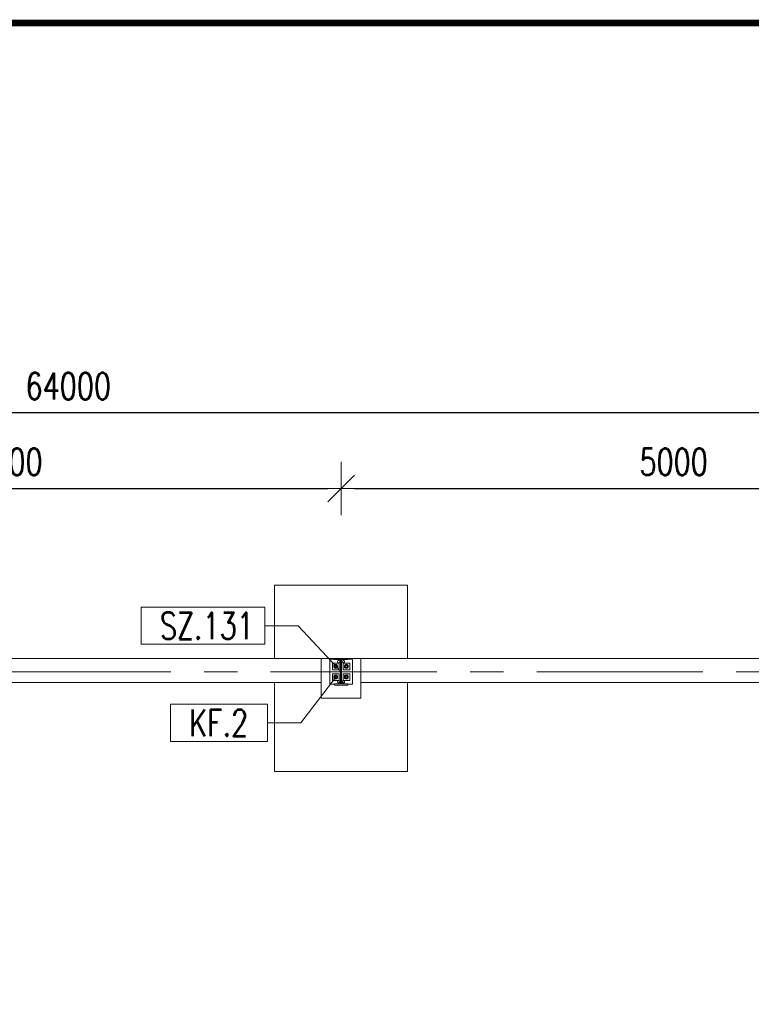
# Model space of a CAD drawing. Header units: millimetres. Extents: x 6807 to 7919, y 15387 to 15883.
# Tile 52 of 120: x 7302 to 7357, y 15723 to 15797. Entities that reach past the tile are written whole.
import ezdxf

# ---------------------------------------------------------------- set-up
doc = ezdxf.new("R2010")
doc.units = ezdxf.units.MM
doc.header["$LTSCALE"] = 10
doc.linetypes.add('MITTE', pattern=[2, 1.25, -0.25, 0.25, -0.25])
doc.layers.get('Defpoints').update_dxf_attribs({"color": 1})
for name, color, linetype, lineweight in [('_RAMKA', 7, 'Continuous', 35), ('PS_DIM', 4, 'Continuous', 13), ('PS_Object', 30, 'Continuous', 13), ('PS_Pos', 1, 'Continuous', 15), ('PS_SOLID', 7, 'Continuous', 30)]:
    doc.layers.add(name, color=color, linetype=linetype, lineweight=lineweight)
doc.styles.add('simplex', font='simplex.shx', dxfattribs={"width": 0.75})
doc.dimstyles.new('1_100_PRZ', dxfattribs={"dimtxt": 2, "dimasz": 1, "dimexe": 2, "dimexo": 5, "dimgap": 1, "dimtad": 1, "dimdec": 0, "dimlfac": 100, "dimtxsty": 'simplex', "dimblk": 'dimznak', "dimcen": 2, "dimse1": 1, "dimse2": 1, "dimclrd": 256, "dimclrt": 7, "dimadec": 1, "dimazin": 0, "dimtfac": 1, "dimtdec": 0, "dimtix": 1, "dimtmove": 2, "dimatfit": 3, "dimldrblk": 'dim-grot', "dimfxl": 1, "dimarcsym": 0})

# ---------------------------------------------------------------- blocks, each defined once
blk = doc.blocks.new('*U18')
at = {"layer": '_RAMKA', "lineweight": -3, "const_width": 0.5}
blk.add_lwpolyline([(-1070, 10), (-10, 10), (-10, 410), (-1070, 410)], close=True, dxfattribs=at)
blk = doc.blocks.new('dim-grot')
blk.add_hatch(color=256).paths.add_polyline_path([(0, 0), (-2, 0.5), (-2, -0.5)])
blk.add_lwpolyline([(0, 0), (-2, 0.5), (-2, -0.5), (0, 0)])
blk = doc.blocks.new('dimznak')
at = {"color": 0}
for points in [[(0, 2), (0, -2)], [(-2, 0), (2, 0)]]:
    blk.add_lwpolyline(points, dxfattribs=at)
at = {"color": 2}
blk.add_lwpolyline([(1, 1), (-1, -1)], dxfattribs=at)
blk = doc.blocks.new('*D446')
at = {"layer": 'Defpoints', "color": 0, "transparency": 16777216}
for p in [(6985.422, 15767.899), (7625.422, 15749.442, -0.807), (6985.422, 15748.738, -0.807)]:
    blk.add_point(p, dxfattribs=at)
at = {"layer": 'PS_DIM', "lineweight": -2, "transparency": 16777216}
blk.add_line((7624.422, 15767.899), (6986.422, 15767.899), dxfattribs=at)
at = {"layer": 'PS_DIM', "lineweight": -2, "transparency": 16777216, "rotation": 180}
blk.add_blockref('dimznak', (6985.422, 15767.899), dxfattribs=at)
at = {"layer": 'PS_DIM', "lineweight": -2, "transparency": 16777216}
blk.add_blockref('dimznak', (7625.422, 15767.899), dxfattribs=at)
at = {"layer": 'PS_DIM', "color": 7, "transparency": 16777216, "insert": (7305.422, 15769.899), "char_height": 2, "attachment_point": 5, "style": 'simplex'}
blk.add_mtext('64000', dxfattribs=at)
blk = doc.blocks.new('*X279')
at = {"color": 1}
for p, q in [((7320.201, 15759.327, -0.807), (7310.901, 15759.327, -0.807)), ((7310.901, 15759.327, -0.807), (7310.901, 15756.527, -0.807)), ((7320.201, 15756.527, -0.807), (7320.201, 15759.327, -0.807)), ((7320.201, 15757.927, -0.807), (7322.701, 15757.927, -0.807)), ((7325.922, 15754.47, -0.807), (7322.701, 15757.927, -0.807)), ((7310.901, 15756.527, -0.807), (7320.201, 15756.527, -0.807))]:
    blk.add_line(p, q, dxfattribs=at)
at = {"color": 30, "style": 'simplex', "width": 0.75}
blk.add_text('SZ.131', height=2, dxfattribs=at).set_placement((7312.301, 15756.927, -0.807))
blk = doc.blocks.new('*X280')
at = {"color": 1}
for p, q in [((7325.522, 15754.07, -0.807), (7322.907, 15750.629, -0.807)), ((7320.407, 15752.029, -0.807), (7313.107, 15752.029, -0.807)), ((7313.107, 15752.029, -0.807), (7313.107, 15749.229, -0.807)), ((7320.407, 15749.229, -0.807), (7320.407, 15752.029, -0.807)), ((7320.407, 15750.629, -0.807), (7322.907, 15750.629, -0.807)), ((7313.107, 15749.229, -0.807), (7320.407, 15749.229, -0.807))]:
    blk.add_line(p, q, dxfattribs=at)
at = {"color": 30, "style": 'simplex', "width": 0.75}
blk.add_text('KF.2', height=2, dxfattribs=at).set_placement((7314.507, 15749.629, -0.807))

msp = doc.modelspace()

# ---------------------------------------------------------------- linework, layer by layer
at = {"layer": 'PS_Object', "color": 5, "linetype": 'MITTE'}
msp.add_line((6960.628, 15748.442, -0.807), (7681.144, 15748.442, -0.807), dxfattribs=at)
at = {"layer": 'PS_SOLID', "color": 253, "linetype": 'Continuous', "lineweight": 5}
for p, q in [((7330.922, 15754.942, -0.807), (7320.922, 15754.942, -0.807)), ((7320.922, 15754.942, -0.807), (7320.922, 15749.442, -0.807)), ((7330.922, 15749.442, -0.807), (7330.922, 15754.942, -0.807)), ((7324.422, 15749.442, -0.807), (7277.422, 15749.442, -0.807)), ((7327.422, 15749.442, -0.807), (7324.422, 15749.442, -0.807)), ((7324.422, 15747.642, -0.807), (7324.422, 15749.442, -0.807)), ((7374.422, 15749.442, -0.807), (7327.422, 15749.442, -0.807)), ((7327.422, 15749.442, -0.807), (7327.422, 15747.642, -0.807)), ((7277.422, 15747.642, -0.807), (7324.422, 15747.642, -0.807)), ((7320.922, 15747.642, -0.807), (7320.922, 15740.942, -0.807)), ((7324.422, 15747.642, -0.807), (7324.422, 15746.442, -0.807)), ((7327.422, 15746.442, -0.807), (7327.422, 15747.642, -0.807)), ((7327.422, 15747.642, -0.807), (7374.422, 15747.642, -0.807)), ((7330.922, 15740.942, -0.807), (7330.922, 15747.642, -0.807)), ((7324.422, 15746.442, -0.807), (7327.422, 15746.442, -0.807)), ((7320.922, 15740.942, -0.807), (7330.922, 15740.942, -0.807))]:
    msp.add_line(p, q, dxfattribs=at)
at = {"layer": 'PS_SOLID', "linetype": 'Continuous', "lineweight": 13}
for p, q in [((7325.422, 15749.382, -0.807), (7325.072, 15749.382, -0.807)), ((7325.072, 15749.382, -0.807), (7325.072, 15747.502, -0.807)), ((7325.537, 15749.092, -0.807), (7325.272, 15749.092, -0.807)), ((7325.272, 15749.092, -0.807), (7325.272, 15748.592, -0.807)), ((7326.422, 15749.442, -0.807), (7325.422, 15749.442, -0.807)), ((7325.422, 15749.442, -0.807), (7325.422, 15749.357, -0.807)), ((7325.422, 15749.357, -0.807), (7325.894, 15749.357, -0.807)), ((7325.772, 15749.092, -0.807), (7325.537, 15749.092, -0.807)), ((7325.662, 15749.202, -0.807), (7325.683, 15749.259, -0.807)), ((7325.683, 15749.144, -0.807), (7325.662, 15749.202, -0.807)), ((7325.683, 15749.259, -0.807), (7325.736, 15749.29, -0.807)), ((7325.736, 15749.113, -0.807), (7325.683, 15749.144, -0.807)), ((7325.736, 15749.29, -0.807), (7325.797, 15749.279, -0.807)), ((7325.797, 15749.124, -0.807), (7325.736, 15749.113, -0.807)), ((7325.772, 15748.592, -0.807), (7325.772, 15749.092, -0.807)), ((7325.797, 15749.279, -0.807), (7325.836, 15749.232, -0.807)), ((7325.836, 15749.171, -0.807), (7325.797, 15749.124, -0.807)), ((7325.836, 15749.232, -0.807), (7325.836, 15749.171, -0.807)), ((7325.894, 15749.357, -0.807), (7325.894, 15747.527, -0.807)), ((7325.95, 15747.527, -0.807), (7325.95, 15749.357, -0.807)), ((7325.95, 15749.357, -0.807), (7326.422, 15749.357, -0.807)), ((7326.002, 15749.202, -0.807), (7326.023, 15749.259, -0.807)), ((7326.023, 15749.144, -0.807), (7326.002, 15749.202, -0.807)), ((7326.023, 15749.259, -0.807), (7326.076, 15749.29, -0.807)), ((7326.076, 15749.113, -0.807), (7326.023, 15749.144, -0.807)), ((7326.337, 15749.092, -0.807), (7326.072, 15749.092, -0.807)), ((7326.072, 15749.092, -0.807), (7326.072, 15748.592, -0.807)), ((7326.076, 15749.29, -0.807), (7326.137, 15749.279, -0.807)), ((7326.137, 15749.124, -0.807), (7326.076, 15749.113, -0.807)), ((7326.137, 15749.279, -0.807), (7326.176, 15749.232, -0.807)), ((7326.176, 15749.171, -0.807), (7326.137, 15749.124, -0.807)), ((7326.176, 15749.232, -0.807), (7326.176, 15749.171, -0.807)), ((7326.572, 15749.092, -0.807), (7326.337, 15749.092, -0.807)), ((7326.422, 15749.357, -0.807), (7326.422, 15749.442, -0.807)), ((7326.772, 15749.382, -0.807), (7326.422, 15749.382, -0.807)), ((7326.572, 15748.592, -0.807), (7326.572, 15749.092, -0.807)), ((7326.772, 15747.502, -0.807), (7326.772, 15749.382, -0.807)), ((7325.272, 15748.592, -0.807), (7325.772, 15748.592, -0.807)), ((7325.537, 15748.292, -0.807), (7325.272, 15748.292, -0.807)), ((7325.272, 15748.292, -0.807), (7325.272, 15747.792, -0.807)), ((7325.772, 15748.292, -0.807), (7325.537, 15748.292, -0.807)), ((7325.772, 15747.792, -0.807), (7325.772, 15748.292, -0.807)), ((7326.072, 15748.592, -0.807), (7326.572, 15748.592, -0.807)), ((7326.337, 15748.292, -0.807), (7326.072, 15748.292, -0.807)), ((7326.072, 15748.292, -0.807), (7326.072, 15747.792, -0.807)), ((7326.572, 15748.292, -0.807), (7326.337, 15748.292, -0.807)), ((7326.572, 15747.792, -0.807), (7326.572, 15748.292, -0.807)), ((7325.072, 15747.502, -0.807), (7325.422, 15747.502, -0.807)), ((7325.272, 15747.792, -0.807), (7325.772, 15747.792, -0.807)), ((7325.894, 15747.527, -0.807), (7325.422, 15747.527, -0.807)), ((7325.422, 15747.527, -0.807), (7325.422, 15747.442, -0.807)), ((7325.422, 15747.442, -0.807), (7326.422, 15747.442, -0.807)), ((7325.662, 15747.682, -0.807), (7325.683, 15747.739, -0.807)), ((7325.683, 15747.624, -0.807), (7325.662, 15747.682, -0.807)), ((7325.683, 15747.739, -0.807), (7325.736, 15747.77, -0.807)), ((7325.736, 15747.593, -0.807), (7325.683, 15747.624, -0.807)), ((7325.736, 15747.77, -0.807), (7325.797, 15747.759, -0.807)), ((7325.797, 15747.604, -0.807), (7325.736, 15747.593, -0.807)), ((7325.797, 15747.759, -0.807), (7325.836, 15747.712, -0.807)), ((7325.836, 15747.651, -0.807), (7325.797, 15747.604, -0.807)), ((7325.836, 15747.712, -0.807), (7325.836, 15747.651, -0.807)), ((7326.422, 15747.527, -0.807), (7325.95, 15747.527, -0.807)), ((7326.002, 15747.682, -0.807), (7326.023, 15747.739, -0.807)), ((7326.023, 15747.624, -0.807), (7326.002, 15747.682, -0.807)), ((7326.023, 15747.739, -0.807), (7326.076, 15747.77, -0.807)), ((7326.076, 15747.593, -0.807), (7326.023, 15747.624, -0.807)), ((7326.072, 15747.792, -0.807), (7326.572, 15747.792, -0.807)), ((7326.076, 15747.77, -0.807), (7326.137, 15747.759, -0.807)), ((7326.137, 15747.604, -0.807), (7326.076, 15747.593, -0.807)), ((7326.137, 15747.759, -0.807), (7326.176, 15747.712, -0.807)), ((7326.176, 15747.651, -0.807), (7326.137, 15747.604, -0.807)), ((7326.176, 15747.712, -0.807), (7326.176, 15747.651, -0.807)), ((7326.422, 15747.442, -0.807), (7326.422, 15747.527, -0.807)), ((7326.422, 15747.502, -0.807), (7326.772, 15747.502, -0.807))]:
    msp.add_line(p, q, dxfattribs=at)
at = {"layer": 'PS_SOLID', "color": 3, "linetype": 'Continuous', "lineweight": 13}
for p, q in [((7325.393, 15748.919, -0.807), (7325.377, 15748.882, -0.807)), ((7325.452, 15748.962, -0.807), (7325.383, 15748.842, -0.807)), ((7325.419, 15748.951, -0.807), (7325.393, 15748.919, -0.807)), ((7325.453, 15748.975, -0.807), (7325.419, 15748.951, -0.807)), ((7325.527, 15748.962, -0.807), (7325.452, 15748.962, -0.807)), ((7325.491, 15748.988, -0.807), (7325.453, 15748.975, -0.807)), ((7325.473, 15748.905, -0.807), (7325.461, 15748.894, -0.807)), ((7325.465, 15748.898, -0.807), (7325.467, 15748.9, -0.807)), ((7325.467, 15748.9, -0.807), (7325.469, 15748.902, -0.807)), ((7325.486, 15748.913, -0.807), (7325.473, 15748.905, -0.807)), ((7325.482, 15748.911, -0.807), (7325.485, 15748.913, -0.807)), ((7325.485, 15748.913, -0.807), (7325.485, 15748.913, -0.807)), ((7325.501, 15748.919, -0.807), (7325.486, 15748.913, -0.807)), ((7325.532, 15748.991, -0.807), (7325.491, 15748.988, -0.807)), ((7325.517, 15748.921, -0.807), (7325.501, 15748.919, -0.807)), ((7325.504, 15748.919, -0.807), (7325.505, 15748.92, -0.807)), ((7325.505, 15748.92, -0.807), (7325.509, 15748.92, -0.807)), ((7325.534, 15748.921, -0.807), (7325.517, 15748.921, -0.807)), ((7325.524, 15748.921, -0.807), (7325.527, 15748.921, -0.807)), ((7325.591, 15748.962, -0.807), (7325.527, 15748.962, -0.807)), ((7325.527, 15748.921, -0.807), (7325.53, 15748.921, -0.807)), ((7325.572, 15748.983, -0.807), (7325.532, 15748.991, -0.807)), ((7325.549, 15748.917, -0.807), (7325.534, 15748.921, -0.807)), ((7325.546, 15748.917, -0.807), (7325.548, 15748.917, -0.807)), ((7325.548, 15748.917, -0.807), (7325.549, 15748.917, -0.807)), ((7325.564, 15748.909, -0.807), (7325.549, 15748.917, -0.807)), ((7325.577, 15748.9, -0.807), (7325.564, 15748.909, -0.807)), ((7325.566, 15748.908, -0.807), (7325.568, 15748.907, -0.807)), ((7325.568, 15748.907, -0.807), (7325.57, 15748.904, -0.807)), ((7325.608, 15748.964, -0.807), (7325.572, 15748.983, -0.807)), ((7325.587, 15748.887, -0.807), (7325.577, 15748.9, -0.807)), ((7325.66, 15748.842, -0.807), (7325.591, 15748.962, -0.807)), ((7325.638, 15748.936, -0.807), (7325.608, 15748.964, -0.807)), ((7325.659, 15748.901, -0.807), (7325.638, 15748.936, -0.807)), ((7325.67, 15748.862, -0.807), (7325.659, 15748.901, -0.807)), ((7326.193, 15748.919, -0.807), (7326.177, 15748.882, -0.807)), ((7326.252, 15748.962, -0.807), (7326.183, 15748.842, -0.807)), ((7326.219, 15748.951, -0.807), (7326.193, 15748.919, -0.807)), ((7326.253, 15748.975, -0.807), (7326.219, 15748.951, -0.807)), ((7326.327, 15748.962, -0.807), (7326.252, 15748.962, -0.807)), ((7326.291, 15748.988, -0.807), (7326.253, 15748.975, -0.807)), ((7326.273, 15748.905, -0.807), (7326.261, 15748.894, -0.807)), ((7326.265, 15748.898, -0.807), (7326.267, 15748.9, -0.807)), ((7326.267, 15748.9, -0.807), (7326.269, 15748.902, -0.807)), ((7326.286, 15748.913, -0.807), (7326.273, 15748.905, -0.807)), ((7326.282, 15748.911, -0.807), (7326.285, 15748.913, -0.807)), ((7326.285, 15748.913, -0.807), (7326.285, 15748.913, -0.807)), ((7326.301, 15748.919, -0.807), (7326.286, 15748.913, -0.807)), ((7326.332, 15748.991, -0.807), (7326.291, 15748.988, -0.807)), ((7326.317, 15748.921, -0.807), (7326.301, 15748.919, -0.807)), ((7326.304, 15748.919, -0.807), (7326.305, 15748.92, -0.807)), ((7326.305, 15748.92, -0.807), (7326.309, 15748.92, -0.807)), ((7326.334, 15748.921, -0.807), (7326.317, 15748.921, -0.807)), ((7326.324, 15748.921, -0.807), (7326.327, 15748.921, -0.807)), ((7326.391, 15748.962, -0.807), (7326.327, 15748.962, -0.807)), ((7326.327, 15748.921, -0.807), (7326.33, 15748.921, -0.807)), ((7326.372, 15748.983, -0.807), (7326.332, 15748.991, -0.807)), ((7326.349, 15748.917, -0.807), (7326.334, 15748.921, -0.807)), ((7326.346, 15748.917, -0.807), (7326.348, 15748.917, -0.807)), ((7326.348, 15748.917, -0.807), (7326.349, 15748.917, -0.807)), ((7326.364, 15748.909, -0.807), (7326.349, 15748.917, -0.807)), ((7326.377, 15748.9, -0.807), (7326.364, 15748.909, -0.807)), ((7326.366, 15748.908, -0.807), (7326.368, 15748.907, -0.807)), ((7326.368, 15748.907, -0.807), (7326.37, 15748.904, -0.807)), ((7326.408, 15748.964, -0.807), (7326.372, 15748.983, -0.807)), ((7326.387, 15748.887, -0.807), (7326.377, 15748.9, -0.807)), ((7326.46, 15748.842, -0.807), (7326.391, 15748.962, -0.807)), ((7326.438, 15748.936, -0.807), (7326.408, 15748.964, -0.807)), ((7326.459, 15748.901, -0.807), (7326.438, 15748.936, -0.807)), ((7326.47, 15748.862, -0.807), (7326.459, 15748.901, -0.807)), ((7325.377, 15748.882, -0.807), (7325.372, 15748.842, -0.807)), ((7325.372, 15748.842, -0.807), (7325.377, 15748.801, -0.807)), ((7325.377, 15748.801, -0.807), (7325.393, 15748.764, -0.807)), ((7325.383, 15748.842, -0.807), (7325.452, 15748.722, -0.807)), ((7325.452, 15748.162, -0.807), (7325.383, 15748.042, -0.807)), ((7325.393, 15748.764, -0.807), (7325.419, 15748.732, -0.807)), ((7325.419, 15748.732, -0.807), (7325.453, 15748.708, -0.807)), ((7325.453, 15748.175, -0.807), (7325.419, 15748.151, -0.807)), ((7325.445, 15748.865, -0.807), (7325.442, 15748.85, -0.807)), ((7325.442, 15748.85, -0.807), (7325.442, 15748.833, -0.807)), ((7325.442, 15748.842, -0.807), (7325.442, 15748.845, -0.807)), ((7325.442, 15748.839, -0.807), (7325.442, 15748.842, -0.807)), ((7325.442, 15748.833, -0.807), (7325.445, 15748.818, -0.807)), ((7325.444, 15748.86, -0.807), (7325.445, 15748.863, -0.807)), ((7325.445, 15748.82, -0.807), (7325.444, 15748.823, -0.807)), ((7325.452, 15748.88, -0.807), (7325.445, 15748.865, -0.807)), ((7325.445, 15748.863, -0.807), (7325.445, 15748.864, -0.807)), ((7325.445, 15748.819, -0.807), (7325.445, 15748.82, -0.807)), ((7325.445, 15748.818, -0.807), (7325.452, 15748.803, -0.807)), ((7325.461, 15748.894, -0.807), (7325.452, 15748.88, -0.807)), ((7325.452, 15748.803, -0.807), (7325.461, 15748.789, -0.807)), ((7325.452, 15748.722, -0.807), (7325.591, 15748.722, -0.807)), ((7325.527, 15748.162, -0.807), (7325.452, 15748.162, -0.807)), ((7325.453, 15748.883, -0.807), (7325.455, 15748.886, -0.807)), ((7325.453, 15748.882, -0.807), (7325.453, 15748.883, -0.807)), ((7325.453, 15748.8, -0.807), (7325.453, 15748.801, -0.807)), ((7325.455, 15748.797, -0.807), (7325.453, 15748.8, -0.807)), ((7325.453, 15748.708, -0.807), (7325.491, 15748.695, -0.807)), ((7325.491, 15748.188, -0.807), (7325.453, 15748.175, -0.807)), ((7325.461, 15748.789, -0.807), (7325.473, 15748.778, -0.807)), ((7325.467, 15748.783, -0.807), (7325.465, 15748.786, -0.807)), ((7325.469, 15748.781, -0.807), (7325.467, 15748.783, -0.807)), ((7325.473, 15748.778, -0.807), (7325.486, 15748.77, -0.807)), ((7325.485, 15748.77, -0.807), (7325.482, 15748.772, -0.807)), ((7325.485, 15748.77, -0.807), (7325.485, 15748.77, -0.807)), ((7325.486, 15748.77, -0.807), (7325.501, 15748.764, -0.807)), ((7325.491, 15748.695, -0.807), (7325.532, 15748.692, -0.807)), ((7325.532, 15748.191, -0.807), (7325.491, 15748.188, -0.807)), ((7325.501, 15748.764, -0.807), (7325.517, 15748.762, -0.807)), ((7325.505, 15748.763, -0.807), (7325.504, 15748.764, -0.807)), ((7325.509, 15748.763, -0.807), (7325.505, 15748.763, -0.807)), ((7325.517, 15748.762, -0.807), (7325.534, 15748.762, -0.807)), ((7325.527, 15748.762, -0.807), (7325.524, 15748.762, -0.807)), ((7325.53, 15748.762, -0.807), (7325.527, 15748.762, -0.807)), ((7325.591, 15748.162, -0.807), (7325.527, 15748.162, -0.807)), ((7325.532, 15748.692, -0.807), (7325.572, 15748.7, -0.807)), ((7325.572, 15748.183, -0.807), (7325.532, 15748.191, -0.807)), ((7325.534, 15748.762, -0.807), (7325.549, 15748.766, -0.807)), ((7325.548, 15748.766, -0.807), (7325.546, 15748.766, -0.807)), ((7325.549, 15748.766, -0.807), (7325.548, 15748.766, -0.807)), ((7325.549, 15748.766, -0.807), (7325.564, 15748.774, -0.807)), ((7325.564, 15748.774, -0.807), (7325.577, 15748.784, -0.807)), ((7325.568, 15748.776, -0.807), (7325.566, 15748.775, -0.807)), ((7325.57, 15748.779, -0.807), (7325.568, 15748.776, -0.807)), ((7325.572, 15748.7, -0.807), (7325.608, 15748.719, -0.807)), ((7325.608, 15748.164, -0.807), (7325.572, 15748.183, -0.807)), ((7325.577, 15748.784, -0.807), (7325.587, 15748.796, -0.807)), ((7325.581, 15748.894, -0.807), (7325.584, 15748.892, -0.807)), ((7325.584, 15748.791, -0.807), (7325.581, 15748.789, -0.807)), ((7325.584, 15748.892, -0.807), (7325.585, 15748.89, -0.807)), ((7325.585, 15748.793, -0.807), (7325.584, 15748.791, -0.807)), ((7325.595, 15748.873, -0.807), (7325.587, 15748.887, -0.807)), ((7325.587, 15748.796, -0.807), (7325.595, 15748.81, -0.807)), ((7325.591, 15748.722, -0.807), (7325.66, 15748.842, -0.807)), ((7325.66, 15748.042, -0.807), (7325.591, 15748.162, -0.807)), ((7325.594, 15748.874, -0.807), (7325.595, 15748.873, -0.807)), ((7325.595, 15748.81, -0.807), (7325.594, 15748.809, -0.807)), ((7325.6, 15748.858, -0.807), (7325.595, 15748.873, -0.807)), ((7325.595, 15748.873, -0.807), (7325.595, 15748.873, -0.807)), ((7325.595, 15748.81, -0.807), (7325.6, 15748.825, -0.807)), ((7325.595, 15748.81, -0.807), (7325.595, 15748.81, -0.807)), ((7325.602, 15748.842, -0.807), (7325.6, 15748.858, -0.807)), ((7325.6, 15748.854, -0.807), (7325.601, 15748.852, -0.807)), ((7325.6, 15748.825, -0.807), (7325.602, 15748.842, -0.807)), ((7325.601, 15748.831, -0.807), (7325.6, 15748.829, -0.807)), ((7325.601, 15748.852, -0.807), (7325.601, 15748.849, -0.807)), ((7325.601, 15748.834, -0.807), (7325.601, 15748.831, -0.807)), ((7325.608, 15748.719, -0.807), (7325.638, 15748.747, -0.807)), ((7325.638, 15748.136, -0.807), (7325.608, 15748.164, -0.807)), ((7325.638, 15748.747, -0.807), (7325.659, 15748.782, -0.807)), ((7325.659, 15748.782, -0.807), (7325.67, 15748.821, -0.807)), ((7325.67, 15748.842, -0.807), (7325.67, 15748.862, -0.807)), ((7325.67, 15748.821, -0.807), (7325.67, 15748.842, -0.807)), ((7326.177, 15748.882, -0.807), (7326.172, 15748.842, -0.807)), ((7326.172, 15748.842, -0.807), (7326.177, 15748.801, -0.807)), ((7326.177, 15748.801, -0.807), (7326.193, 15748.764, -0.807)), ((7326.183, 15748.842, -0.807), (7326.252, 15748.722, -0.807)), ((7326.252, 15748.162, -0.807), (7326.183, 15748.042, -0.807)), ((7326.193, 15748.764, -0.807), (7326.219, 15748.732, -0.807)), ((7326.219, 15748.732, -0.807), (7326.253, 15748.708, -0.807)), ((7326.253, 15748.175, -0.807), (7326.219, 15748.151, -0.807)), ((7326.245, 15748.865, -0.807), (7326.242, 15748.85, -0.807)), ((7326.242, 15748.85, -0.807), (7326.242, 15748.833, -0.807)), ((7326.242, 15748.842, -0.807), (7326.242, 15748.845, -0.807)), ((7326.242, 15748.839, -0.807), (7326.242, 15748.842, -0.807)), ((7326.242, 15748.833, -0.807), (7326.245, 15748.818, -0.807)), ((7326.244, 15748.86, -0.807), (7326.245, 15748.863, -0.807)), ((7326.245, 15748.82, -0.807), (7326.244, 15748.823, -0.807)), ((7326.252, 15748.88, -0.807), (7326.245, 15748.865, -0.807)), ((7326.245, 15748.863, -0.807), (7326.245, 15748.864, -0.807)), ((7326.245, 15748.819, -0.807), (7326.245, 15748.82, -0.807)), ((7326.245, 15748.818, -0.807), (7326.252, 15748.803, -0.807)), ((7326.261, 15748.894, -0.807), (7326.252, 15748.88, -0.807)), ((7326.252, 15748.803, -0.807), (7326.261, 15748.789, -0.807)), ((7326.252, 15748.722, -0.807), (7326.391, 15748.722, -0.807)), ((7326.327, 15748.162, -0.807), (7326.252, 15748.162, -0.807)), ((7326.253, 15748.883, -0.807), (7326.255, 15748.886, -0.807)), ((7326.253, 15748.882, -0.807), (7326.253, 15748.883, -0.807)), ((7326.253, 15748.8, -0.807), (7326.253, 15748.801, -0.807)), ((7326.255, 15748.797, -0.807), (7326.253, 15748.8, -0.807)), ((7326.253, 15748.708, -0.807), (7326.291, 15748.695, -0.807)), ((7326.291, 15748.188, -0.807), (7326.253, 15748.175, -0.807)), ((7326.261, 15748.789, -0.807), (7326.273, 15748.778, -0.807)), ((7326.267, 15748.783, -0.807), (7326.265, 15748.786, -0.807)), ((7326.269, 15748.781, -0.807), (7326.267, 15748.783, -0.807)), ((7326.273, 15748.778, -0.807), (7326.286, 15748.77, -0.807)), ((7326.285, 15748.77, -0.807), (7326.282, 15748.772, -0.807)), ((7326.285, 15748.77, -0.807), (7326.285, 15748.77, -0.807)), ((7326.286, 15748.77, -0.807), (7326.301, 15748.764, -0.807)), ((7326.291, 15748.695, -0.807), (7326.332, 15748.692, -0.807)), ((7326.332, 15748.191, -0.807), (7326.291, 15748.188, -0.807)), ((7326.301, 15748.764, -0.807), (7326.317, 15748.762, -0.807)), ((7326.305, 15748.763, -0.807), (7326.304, 15748.764, -0.807)), ((7326.309, 15748.763, -0.807), (7326.305, 15748.763, -0.807)), ((7326.317, 15748.762, -0.807), (7326.334, 15748.762, -0.807)), ((7326.327, 15748.762, -0.807), (7326.324, 15748.762, -0.807)), ((7326.33, 15748.762, -0.807), (7326.327, 15748.762, -0.807)), ((7326.391, 15748.162, -0.807), (7326.327, 15748.162, -0.807)), ((7326.332, 15748.692, -0.807), (7326.372, 15748.7, -0.807)), ((7326.372, 15748.183, -0.807), (7326.332, 15748.191, -0.807)), ((7326.334, 15748.762, -0.807), (7326.349, 15748.766, -0.807)), ((7326.348, 15748.766, -0.807), (7326.346, 15748.766, -0.807)), ((7326.349, 15748.766, -0.807), (7326.348, 15748.766, -0.807)), ((7326.349, 15748.766, -0.807), (7326.364, 15748.774, -0.807)), ((7326.364, 15748.774, -0.807), (7326.377, 15748.784, -0.807)), ((7326.368, 15748.776, -0.807), (7326.366, 15748.775, -0.807)), ((7326.37, 15748.779, -0.807), (7326.368, 15748.776, -0.807)), ((7326.372, 15748.7, -0.807), (7326.408, 15748.719, -0.807)), ((7326.408, 15748.164, -0.807), (7326.372, 15748.183, -0.807)), ((7326.377, 15748.784, -0.807), (7326.387, 15748.796, -0.807)), ((7326.381, 15748.894, -0.807), (7326.384, 15748.892, -0.807)), ((7326.384, 15748.791, -0.807), (7326.381, 15748.789, -0.807)), ((7326.384, 15748.892, -0.807), (7326.385, 15748.89, -0.807)), ((7326.385, 15748.793, -0.807), (7326.384, 15748.791, -0.807)), ((7326.395, 15748.873, -0.807), (7326.387, 15748.887, -0.807)), ((7326.387, 15748.796, -0.807), (7326.395, 15748.81, -0.807)), ((7326.391, 15748.722, -0.807), (7326.46, 15748.842, -0.807)), ((7326.46, 15748.042, -0.807), (7326.391, 15748.162, -0.807)), ((7326.394, 15748.874, -0.807), (7326.395, 15748.873, -0.807)), ((7326.395, 15748.81, -0.807), (7326.394, 15748.809, -0.807)), ((7326.4, 15748.858, -0.807), (7326.395, 15748.873, -0.807)), ((7326.395, 15748.873, -0.807), (7326.395, 15748.873, -0.807)), ((7326.395, 15748.81, -0.807), (7326.4, 15748.825, -0.807)), ((7326.395, 15748.81, -0.807), (7326.395, 15748.81, -0.807)), ((7326.402, 15748.842, -0.807), (7326.4, 15748.858, -0.807)), ((7326.4, 15748.854, -0.807), (7326.401, 15748.852, -0.807)), ((7326.4, 15748.825, -0.807), (7326.402, 15748.842, -0.807)), ((7326.401, 15748.831, -0.807), (7326.4, 15748.829, -0.807)), ((7326.401, 15748.852, -0.807), (7326.401, 15748.849, -0.807)), ((7326.401, 15748.834, -0.807), (7326.401, 15748.831, -0.807)), ((7326.408, 15748.719, -0.807), (7326.438, 15748.747, -0.807)), ((7326.438, 15748.136, -0.807), (7326.408, 15748.164, -0.807)), ((7326.438, 15748.747, -0.807), (7326.459, 15748.782, -0.807)), ((7326.459, 15748.782, -0.807), (7326.47, 15748.821, -0.807)), ((7326.47, 15748.842, -0.807), (7326.47, 15748.862, -0.807)), ((7326.47, 15748.821, -0.807), (7326.47, 15748.842, -0.807)), ((7325.377, 15748.082, -0.807), (7325.372, 15748.042, -0.807)), ((7325.372, 15748.042, -0.807), (7325.377, 15748.001, -0.807)), ((7325.393, 15748.119, -0.807), (7325.377, 15748.082, -0.807)), ((7325.377, 15748.001, -0.807), (7325.393, 15747.964, -0.807)), ((7325.383, 15748.042, -0.807), (7325.452, 15747.922, -0.807)), ((7325.419, 15748.151, -0.807), (7325.393, 15748.119, -0.807)), ((7325.393, 15747.964, -0.807), (7325.419, 15747.932, -0.807)), ((7325.419, 15747.932, -0.807), (7325.453, 15747.908, -0.807)), ((7325.445, 15748.065, -0.807), (7325.442, 15748.05, -0.807)), ((7325.442, 15748.05, -0.807), (7325.442, 15748.033, -0.807)), ((7325.442, 15748.042, -0.807), (7325.442, 15748.045, -0.807)), ((7325.442, 15748.039, -0.807), (7325.442, 15748.042, -0.807)), ((7325.442, 15748.033, -0.807), (7325.445, 15748.018, -0.807)), ((7325.444, 15748.06, -0.807), (7325.445, 15748.063, -0.807)), ((7325.445, 15748.02, -0.807), (7325.444, 15748.023, -0.807)), ((7325.452, 15748.08, -0.807), (7325.445, 15748.065, -0.807)), ((7325.445, 15748.063, -0.807), (7325.445, 15748.064, -0.807)), ((7325.445, 15748.019, -0.807), (7325.445, 15748.02, -0.807)), ((7325.445, 15748.018, -0.807), (7325.452, 15748.003, -0.807)), ((7325.461, 15748.094, -0.807), (7325.452, 15748.08, -0.807)), ((7325.452, 15748.003, -0.807), (7325.461, 15747.989, -0.807)), ((7325.452, 15747.922, -0.807), (7325.591, 15747.922, -0.807)), ((7325.453, 15748.083, -0.807), (7325.455, 15748.086, -0.807)), ((7325.453, 15748.082, -0.807), (7325.453, 15748.083, -0.807)), ((7325.453, 15748, -0.807), (7325.453, 15748.001, -0.807)), ((7325.455, 15747.997, -0.807), (7325.453, 15748, -0.807)), ((7325.453, 15747.908, -0.807), (7325.491, 15747.895, -0.807)), ((7325.473, 15748.105, -0.807), (7325.461, 15748.094, -0.807)), ((7325.461, 15747.989, -0.807), (7325.473, 15747.978, -0.807)), ((7325.465, 15748.098, -0.807), (7325.467, 15748.1, -0.807)), ((7325.467, 15747.983, -0.807), (7325.465, 15747.986, -0.807)), ((7325.467, 15748.1, -0.807), (7325.469, 15748.102, -0.807)), ((7325.469, 15747.981, -0.807), (7325.467, 15747.983, -0.807)), ((7325.486, 15748.113, -0.807), (7325.473, 15748.105, -0.807)), ((7325.473, 15747.978, -0.807), (7325.486, 15747.97, -0.807)), ((7325.482, 15748.111, -0.807), (7325.485, 15748.113, -0.807)), ((7325.485, 15747.97, -0.807), (7325.482, 15747.972, -0.807)), ((7325.485, 15748.113, -0.807), (7325.485, 15748.113, -0.807)), ((7325.485, 15747.97, -0.807), (7325.485, 15747.97, -0.807)), ((7325.501, 15748.119, -0.807), (7325.486, 15748.113, -0.807)), ((7325.486, 15747.97, -0.807), (7325.501, 15747.964, -0.807)), ((7325.491, 15747.895, -0.807), (7325.532, 15747.892, -0.807)), ((7325.517, 15748.121, -0.807), (7325.501, 15748.119, -0.807)), ((7325.501, 15747.964, -0.807), (7325.517, 15747.962, -0.807)), ((7325.504, 15748.119, -0.807), (7325.505, 15748.12, -0.807)), ((7325.505, 15747.963, -0.807), (7325.504, 15747.964, -0.807)), ((7325.505, 15748.12, -0.807), (7325.509, 15748.12, -0.807)), ((7325.509, 15747.963, -0.807), (7325.505, 15747.963, -0.807)), ((7325.534, 15748.121, -0.807), (7325.517, 15748.121, -0.807)), ((7325.517, 15747.962, -0.807), (7325.534, 15747.962, -0.807)), ((7325.524, 15748.121, -0.807), (7325.527, 15748.121, -0.807)), ((7325.527, 15747.962, -0.807), (7325.524, 15747.962, -0.807)), ((7325.527, 15748.121, -0.807), (7325.53, 15748.121, -0.807)), ((7325.53, 15747.962, -0.807), (7325.527, 15747.962, -0.807)), ((7325.532, 15747.892, -0.807), (7325.572, 15747.9, -0.807)), ((7325.549, 15748.117, -0.807), (7325.534, 15748.121, -0.807)), ((7325.534, 15747.962, -0.807), (7325.549, 15747.966, -0.807)), ((7325.546, 15748.117, -0.807), (7325.548, 15748.117, -0.807)), ((7325.548, 15747.966, -0.807), (7325.546, 15747.966, -0.807)), ((7325.548, 15748.117, -0.807), (7325.549, 15748.117, -0.807)), ((7325.549, 15747.966, -0.807), (7325.548, 15747.966, -0.807)), ((7325.564, 15748.109, -0.807), (7325.549, 15748.117, -0.807)), ((7325.549, 15747.966, -0.807), (7325.564, 15747.974, -0.807)), ((7325.577, 15748.1, -0.807), (7325.564, 15748.109, -0.807)), ((7325.564, 15747.974, -0.807), (7325.577, 15747.984, -0.807)), ((7325.566, 15748.108, -0.807), (7325.568, 15748.107, -0.807)), ((7325.568, 15747.976, -0.807), (7325.566, 15747.975, -0.807)), ((7325.568, 15748.107, -0.807), (7325.57, 15748.104, -0.807)), ((7325.57, 15747.979, -0.807), (7325.568, 15747.976, -0.807)), ((7325.572, 15747.9, -0.807), (7325.608, 15747.919, -0.807)), ((7325.587, 15748.087, -0.807), (7325.577, 15748.1, -0.807)), ((7325.577, 15747.984, -0.807), (7325.587, 15747.996, -0.807)), ((7325.581, 15748.094, -0.807), (7325.584, 15748.092, -0.807)), ((7325.584, 15747.991, -0.807), (7325.581, 15747.989, -0.807)), ((7325.584, 15748.092, -0.807), (7325.585, 15748.09, -0.807)), ((7325.585, 15747.993, -0.807), (7325.584, 15747.991, -0.807)), ((7325.595, 15748.073, -0.807), (7325.587, 15748.087, -0.807)), ((7325.587, 15747.996, -0.807), (7325.595, 15748.01, -0.807)), ((7325.591, 15747.922, -0.807), (7325.66, 15748.042, -0.807)), ((7325.594, 15748.074, -0.807), (7325.595, 15748.073, -0.807)), ((7325.595, 15748.01, -0.807), (7325.594, 15748.009, -0.807)), ((7325.6, 15748.058, -0.807), (7325.595, 15748.073, -0.807)), ((7325.595, 15748.073, -0.807), (7325.595, 15748.073, -0.807)), ((7325.595, 15748.01, -0.807), (7325.6, 15748.025, -0.807)), ((7325.595, 15748.01, -0.807), (7325.595, 15748.01, -0.807)), ((7325.602, 15748.042, -0.807), (7325.6, 15748.058, -0.807)), ((7325.6, 15748.054, -0.807), (7325.601, 15748.052, -0.807)), ((7325.6, 15748.025, -0.807), (7325.602, 15748.042, -0.807)), ((7325.601, 15748.031, -0.807), (7325.6, 15748.029, -0.807)), ((7325.601, 15748.052, -0.807), (7325.601, 15748.049, -0.807)), ((7325.601, 15748.034, -0.807), (7325.601, 15748.031, -0.807)), ((7325.608, 15747.919, -0.807), (7325.638, 15747.947, -0.807)), ((7325.659, 15748.101, -0.807), (7325.638, 15748.136, -0.807)), ((7325.638, 15747.947, -0.807), (7325.659, 15747.982, -0.807)), ((7325.67, 15748.062, -0.807), (7325.659, 15748.101, -0.807)), ((7325.659, 15747.982, -0.807), (7325.67, 15748.021, -0.807)), ((7325.67, 15748.042, -0.807), (7325.67, 15748.062, -0.807)), ((7325.67, 15748.021, -0.807), (7325.67, 15748.042, -0.807)), ((7326.177, 15748.082, -0.807), (7326.172, 15748.042, -0.807)), ((7326.172, 15748.042, -0.807), (7326.177, 15748.001, -0.807)), ((7326.193, 15748.119, -0.807), (7326.177, 15748.082, -0.807)), ((7326.177, 15748.001, -0.807), (7326.193, 15747.964, -0.807)), ((7326.183, 15748.042, -0.807), (7326.252, 15747.922, -0.807)), ((7326.219, 15748.151, -0.807), (7326.193, 15748.119, -0.807)), ((7326.193, 15747.964, -0.807), (7326.219, 15747.932, -0.807)), ((7326.219, 15747.932, -0.807), (7326.253, 15747.908, -0.807)), ((7326.245, 15748.065, -0.807), (7326.242, 15748.05, -0.807)), ((7326.242, 15748.05, -0.807), (7326.242, 15748.033, -0.807)), ((7326.242, 15748.042, -0.807), (7326.242, 15748.045, -0.807)), ((7326.242, 15748.039, -0.807), (7326.242, 15748.042, -0.807)), ((7326.242, 15748.033, -0.807), (7326.245, 15748.018, -0.807)), ((7326.244, 15748.06, -0.807), (7326.245, 15748.063, -0.807)), ((7326.245, 15748.02, -0.807), (7326.244, 15748.023, -0.807)), ((7326.252, 15748.08, -0.807), (7326.245, 15748.065, -0.807)), ((7326.245, 15748.063, -0.807), (7326.245, 15748.064, -0.807)), ((7326.245, 15748.019, -0.807), (7326.245, 15748.02, -0.807)), ((7326.245, 15748.018, -0.807), (7326.252, 15748.003, -0.807)), ((7326.261, 15748.094, -0.807), (7326.252, 15748.08, -0.807)), ((7326.252, 15748.003, -0.807), (7326.261, 15747.989, -0.807)), ((7326.252, 15747.922, -0.807), (7326.391, 15747.922, -0.807)), ((7326.253, 15748.083, -0.807), (7326.255, 15748.086, -0.807)), ((7326.253, 15748.082, -0.807), (7326.253, 15748.083, -0.807)), ((7326.253, 15748, -0.807), (7326.253, 15748.001, -0.807)), ((7326.255, 15747.997, -0.807), (7326.253, 15748, -0.807)), ((7326.253, 15747.908, -0.807), (7326.291, 15747.895, -0.807)), ((7326.273, 15748.105, -0.807), (7326.261, 15748.094, -0.807)), ((7326.261, 15747.989, -0.807), (7326.273, 15747.978, -0.807)), ((7326.265, 15748.098, -0.807), (7326.267, 15748.1, -0.807)), ((7326.267, 15747.983, -0.807), (7326.265, 15747.986, -0.807)), ((7326.267, 15748.1, -0.807), (7326.269, 15748.102, -0.807)), ((7326.269, 15747.981, -0.807), (7326.267, 15747.983, -0.807)), ((7326.286, 15748.113, -0.807), (7326.273, 15748.105, -0.807)), ((7326.273, 15747.978, -0.807), (7326.286, 15747.97, -0.807)), ((7326.282, 15748.111, -0.807), (7326.285, 15748.113, -0.807)), ((7326.285, 15747.97, -0.807), (7326.282, 15747.972, -0.807)), ((7326.285, 15748.113, -0.807), (7326.285, 15748.113, -0.807)), ((7326.285, 15747.97, -0.807), (7326.285, 15747.97, -0.807)), ((7326.301, 15748.119, -0.807), (7326.286, 15748.113, -0.807)), ((7326.286, 15747.97, -0.807), (7326.301, 15747.964, -0.807)), ((7326.291, 15747.895, -0.807), (7326.332, 15747.892, -0.807)), ((7326.317, 15748.121, -0.807), (7326.301, 15748.119, -0.807)), ((7326.301, 15747.964, -0.807), (7326.317, 15747.962, -0.807)), ((7326.304, 15748.119, -0.807), (7326.305, 15748.12, -0.807)), ((7326.305, 15747.963, -0.807), (7326.304, 15747.964, -0.807)), ((7326.305, 15748.12, -0.807), (7326.309, 15748.12, -0.807)), ((7326.309, 15747.963, -0.807), (7326.305, 15747.963, -0.807)), ((7326.334, 15748.121, -0.807), (7326.317, 15748.121, -0.807)), ((7326.317, 15747.962, -0.807), (7326.334, 15747.962, -0.807)), ((7326.324, 15748.121, -0.807), (7326.327, 15748.121, -0.807)), ((7326.327, 15747.962, -0.807), (7326.324, 15747.962, -0.807)), ((7326.327, 15748.121, -0.807), (7326.33, 15748.121, -0.807)), ((7326.33, 15747.962, -0.807), (7326.327, 15747.962, -0.807)), ((7326.332, 15747.892, -0.807), (7326.372, 15747.9, -0.807)), ((7326.349, 15748.117, -0.807), (7326.334, 15748.121, -0.807)), ((7326.334, 15747.962, -0.807), (7326.349, 15747.966, -0.807)), ((7326.346, 15748.117, -0.807), (7326.348, 15748.117, -0.807)), ((7326.348, 15747.966, -0.807), (7326.346, 15747.966, -0.807)), ((7326.348, 15748.117, -0.807), (7326.349, 15748.117, -0.807)), ((7326.349, 15747.966, -0.807), (7326.348, 15747.966, -0.807)), ((7326.364, 15748.109, -0.807), (7326.349, 15748.117, -0.807)), ((7326.349, 15747.966, -0.807), (7326.364, 15747.974, -0.807)), ((7326.377, 15748.1, -0.807), (7326.364, 15748.109, -0.807)), ((7326.364, 15747.974, -0.807), (7326.377, 15747.984, -0.807)), ((7326.366, 15748.108, -0.807), (7326.368, 15748.107, -0.807)), ((7326.368, 15747.976, -0.807), (7326.366, 15747.975, -0.807)), ((7326.368, 15748.107, -0.807), (7326.37, 15748.104, -0.807)), ((7326.37, 15747.979, -0.807), (7326.368, 15747.976, -0.807)), ((7326.372, 15747.9, -0.807), (7326.408, 15747.919, -0.807)), ((7326.387, 15748.087, -0.807), (7326.377, 15748.1, -0.807)), ((7326.377, 15747.984, -0.807), (7326.387, 15747.996, -0.807)), ((7326.381, 15748.094, -0.807), (7326.384, 15748.092, -0.807)), ((7326.384, 15747.991, -0.807), (7326.381, 15747.989, -0.807)), ((7326.384, 15748.092, -0.807), (7326.385, 15748.09, -0.807)), ((7326.385, 15747.993, -0.807), (7326.384, 15747.991, -0.807)), ((7326.395, 15748.073, -0.807), (7326.387, 15748.087, -0.807)), ((7326.387, 15747.996, -0.807), (7326.395, 15748.01, -0.807)), ((7326.391, 15747.922, -0.807), (7326.46, 15748.042, -0.807)), ((7326.394, 15748.074, -0.807), (7326.395, 15748.073, -0.807)), ((7326.395, 15748.01, -0.807), (7326.394, 15748.009, -0.807)), ((7326.4, 15748.058, -0.807), (7326.395, 15748.073, -0.807)), ((7326.395, 15748.073, -0.807), (7326.395, 15748.073, -0.807)), ((7326.395, 15748.01, -0.807), (7326.4, 15748.025, -0.807)), ((7326.395, 15748.01, -0.807), (7326.395, 15748.01, -0.807)), ((7326.402, 15748.042, -0.807), (7326.4, 15748.058, -0.807)), ((7326.4, 15748.054, -0.807), (7326.401, 15748.052, -0.807)), ((7326.4, 15748.025, -0.807), (7326.402, 15748.042, -0.807)), ((7326.401, 15748.031, -0.807), (7326.4, 15748.029, -0.807)), ((7326.401, 15748.052, -0.807), (7326.401, 15748.049, -0.807)), ((7326.401, 15748.034, -0.807), (7326.401, 15748.031, -0.807)), ((7326.408, 15747.919, -0.807), (7326.438, 15747.947, -0.807)), ((7326.459, 15748.101, -0.807), (7326.438, 15748.136, -0.807)), ((7326.438, 15747.947, -0.807), (7326.459, 15747.982, -0.807)), ((7326.47, 15748.062, -0.807), (7326.459, 15748.101, -0.807)), ((7326.459, 15747.982, -0.807), (7326.47, 15748.021, -0.807)), ((7326.47, 15748.042, -0.807), (7326.47, 15748.062, -0.807)), ((7326.47, 15748.021, -0.807), (7326.47, 15748.042, -0.807))]:
    msp.add_line(p, q, dxfattribs=at)
at = {"layer": 'PS_SOLID', "linetype": 'Continuous', "lineweight": 13}
for centre in [(7325.752, 15749.202, -0.807), (7326.092, 15749.202, -0.807), (7325.752, 15747.682, -0.807), (7326.092, 15747.682, -0.807)]:
    msp.add_circle(centre, 0.09, dxfattribs=at)

# ---------------------------------------------------------------- block references
at = {"layer": 'PS_DIM'}
msp.add_blockref('*U18', (7913.346, 15387.186), dxfattribs=at)
at = {"layer": 'PS_Pos'}
for name in ['*X279', '*X280']:
    msp.add_blockref(name, (0, -6.028), dxfattribs=at)

# ---------------------------------------------------------------- dimensions: what is measured, and where the dimension line sits
at = {"layer": 'PS_DIM'}
dim = msp.add_linear_dim(base=(6985.422, 15767.899), p1=(7625.422, 15749.442, -0.807), p2=(6985.422, 15748.738, -0.807), dimstyle='1_100_PRZ', dxfattribs=at)
dim.commit()
dim.dimension.update_dxf_attribs({"geometry": '*D446', "text_midpoint": (7305.422, 15769.899)})
for base, p1, p2 in [((7325.922, 15762.21), (7275.922, 15749.442, -0.807), (7325.922, 15749.442, -0.807)), ((7375.922, 15762.21), (7325.922, 15749.442, -0.807), (7375.922, 15749.442, -0.807))]:
    msp.add_linear_dim(base=base, p1=p1, p2=p2, dimstyle='1_100_PRZ', dxfattribs=at).render()

doc.saveas('drawing.dxf')
